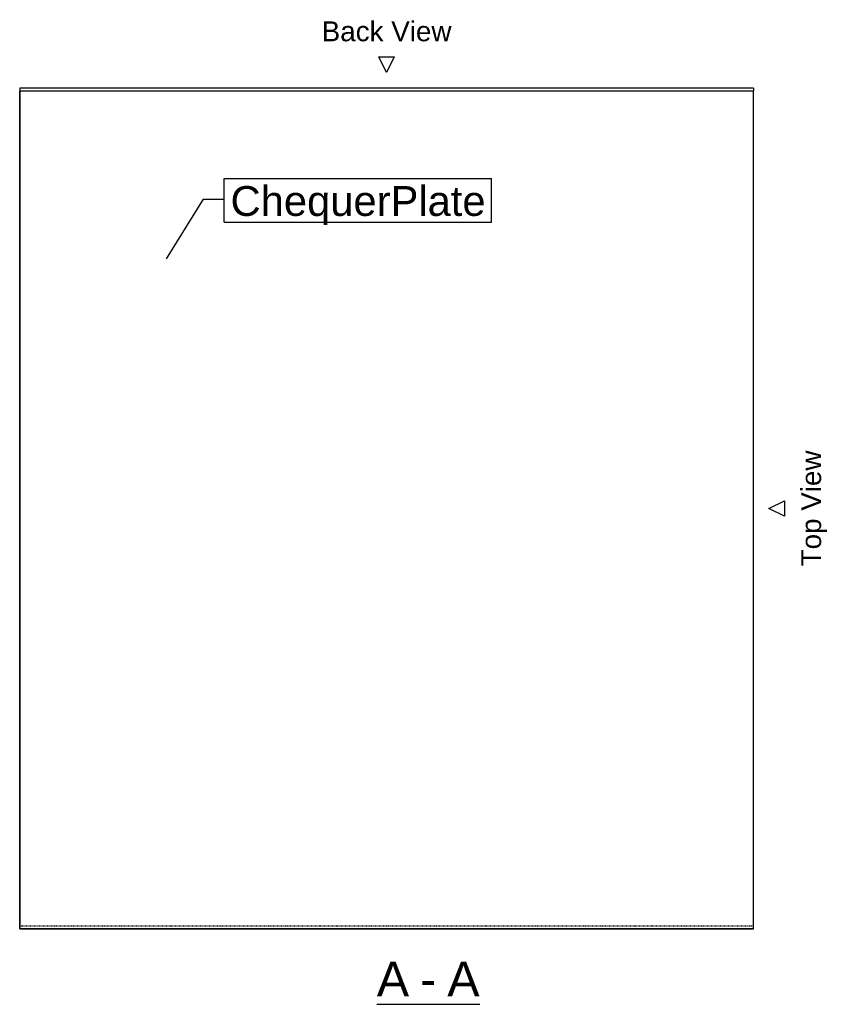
# Model space of a CAD drawing. Header units: millimetres. Extents: x 45 to 14060, y 63 to 1760.
# Tile 1 of 3: x 45 to 1207, y 68 to 1486. Entities that reach past the tile are written whole.
import ezdxf

# ---------------------------------------------------------------- set-up
doc = ezdxf.new("R2010")
doc.units = ezdxf.units.MM
doc.linetypes.add('DXK_LINE_DOT1', pattern=[1.8814, 0.9407, -0.9407])
doc.styles.add('Arial', font='ARIAL.TTF', dxfattribs={"height": 0.2})

# ---------------------------------------------------------------- blocks, each defined once
blk = doc.blocks.new('Unknown-3644288-13 - 1249')
at = {"color": 6, "linetype": 'Continuous'}
for p, q in [((561.7, 1432.2), (584.2, 1432.2)), ((573, 1409.8), (561.7, 1432.2)), ((584.2, 1432.2), (573, 1409.8)), ((573, 1409.8), (573, 1409.8)), ((1123.5, 781.7), (1146, 793)), ((1146, 770.5), (1123.5, 781.7)), ((1123.5, 781.7), (1123.5, 781.7)), ((1146, 793), (1146, 770.5)), ((558.9, 67.5), (707.1, 67.5))]:
    blk.add_line(p, q, dxfattribs=at)
at = {"color": 6, "linetype": 'Continuous', "style": 'Arial'}
blk.add_text('Back View', height=28.65, dxfattribs=at).set_placement((479.7, 1454.8))
blk.add_text('Top View', height=28.65, rotation=90, dxfattribs=at).set_placement((1198.5, 698.4))
at = {"color": 0, "linetype": 'Continuous'}
for points in [[(605.6, 78.8), (605.6, 131.3), (558.9, 131.3), (558.9, 78.8)], [(644.7, 78.8), (644.7, 131.3), (621.3, 131.3), (621.3, 78.8)], [(707.1, 78.8), (707.1, 131.3), (660.4, 131.3), (660.4, 78.8)]]:
    blk.add_wipeout(points, dxfattribs=at)
at = {"color": 6, "linetype": 'Continuous', "style": 'Arial'}
for s, p in [('A', (558.9, 78.8)), ('A', (660.4, 78.8)), ('-', (621.3, 78.8))]:
    blk.add_text(s, height=50.1, dxfattribs=at).set_placement(p)
blk = doc.blocks.new('Part-3644288-1251 - 1249')
at = {"color": 30, "linetype": 'Continuous'}
for p, q in [((45, 1387.25), (45, 1382.75)), ((1101, 1387.25), (45, 1387.25)), ((45, 1382.75), (45, 176.25)), ((1101, 1382.75), (45, 1382.75)), ((1101, 1387.25), (1101, 1382.75)), ((1101, 176.25), (1101, 1382.75)), ((45, 176.25), (1101, 176.25))]:
    blk.add_line(p, q, dxfattribs=at)
at = {"color": 7, "linetype": 'DXK_LINE_DOT1'}
blk.add_line((45, 180.75), (1101, 180.75), dxfattribs=at)
blk = doc.blocks.new('Surfacing-3644288-1252 - 1249')
at = {"color": 7, "linetype": 'Continuous'}
for p, q in [((45, 176.25), (45, 1382.75)), ((1101, 176.25), (1101, 1382.75)), ((1101, 176.25), (45, 176.25))]:
    blk.add_line(p, q, dxfattribs=at)
blk = doc.blocks.new('Mark-3644288-1362 - 1249')
at = {"color": 96, "linetype": 'Continuous'}
for p, q in [((339.5, 1257.2), (724.3, 1257.2)), ((339.5, 1194.2), (339.5, 1257.2)), ((724.3, 1194.2), (724.3, 1257.2)), ((256.5, 1141.2), (309.5, 1227.2)), ((309.5, 1227.2), (339.5, 1227.2)), ((339.5, 1194.2), (724.3, 1194.2))]:
    blk.add_line(p, q, dxfattribs=at)
at = {"color": 0}
blk.add_wipeout([(715.3, 1203.2), (715.3, 1248.2), (348.5, 1248.2), (348.5, 1203.2)], dxfattribs=at)
blk.add_wipeout([(715.3, 1203.2), (715.3, 1248.2), (348.5, 1248.2), (348.5, 1203.2)], dxfattribs=at)
at = {"color": 96, "style": 'Arial'}
blk.add_text('ChequerPlate', height=42.979, dxfattribs=at).set_placement((348.5, 1203.2))

msp = doc.modelspace()

# ---------------------------------------------------------------- block references
msp.add_blockref('Unknown-3644288-13 - 1249', (0, 0))

# ---------------------------------------------------------------- next in the draw order: block references
for name in ['Part-3644288-1251 - 1249', 'Surfacing-3644288-1252 - 1249']:
    msp.add_blockref(name, (0, 0))

# ---------------------------------------------------------------- next in the draw order: block references
msp.add_blockref('Mark-3644288-1362 - 1249', (0, 0))

doc.saveas('drawing.dxf')
